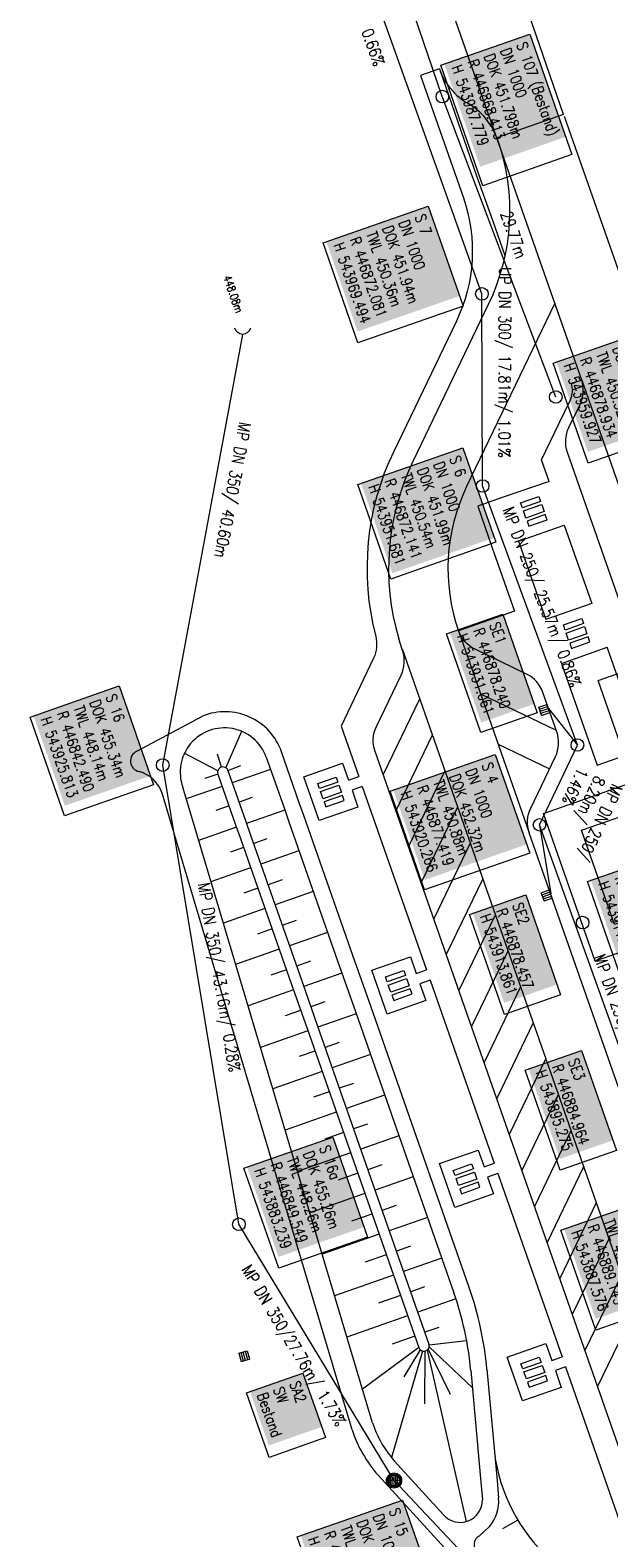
# Model space of a CAD drawing. Header units: inches. Extents: x 446825 to 447109, y 443658 to 444215.
# Tile 8 of 19: x 446830 to 446884, y 443854 to 443994. Entities that reach past the tile are written whole.
import ezdxf

# ---------------------------------------------------------------- set-up
doc = ezdxf.new("R2010")
doc.units = ezdxf.units.IN
doc.header["$MEASUREMENT"] = 0
for name, color, linetype in [('Beschriftung', 7, 'Continuous'), ('GLOBAL', 7, 'Continuous'), ('Hintergrund', 7, 'Continuous'), ('Hintergrundplan', 7, 'Continuous'), ('Kanal', 7, 'Continuous')]:
    doc.layers.add(name, color=color, linetype=linetype)
doc.styles.add('14059', font='txt_____.ttf', dxfattribs={"width": 0.8, "height": 1})
doc.styles.add('900', font='txt_____.ttf', dxfattribs={"width": 0.8, "height": 1})
doc.styles.add('905', font='txt_____.ttf', dxfattribs={"width": 0.8, "height": 1})

# ---------------------------------------------------------------- blocks, each defined once
blk = doc.blocks.new('Schacht')
at = {"color": 18, "lineweight": 5, "true_color": 0x000000}
blk.add_circle((0, 0), 0.779, dxfattribs=at)
blk = doc.blocks.new('SK-quadrat Rand')
at = {"color": 18, "lineweight": 5, "true_color": 0x000000}
for p, q in [((-0.4, 0.8), (-0.4, 0)), ((-0.4, 0.8), (0.4, 0.8)), ((-0.4, 0), (0.4, 0)), ((-0.2, 0.8), (-0.2, 0)), ((0, 0.8), (0, 0)), ((0.2, 0.8), (0.2, 0)), ((0.4, 0.8), (0.4, 0))]:
    blk.add_line(p, q, dxfattribs=at)
blk = doc.blocks.new('Muldenschacht')
at = {"color": 18, "lineweight": 5, "true_color": 0x000000}
for p, q in [((-0.599087, 0.002979), (-0.699187, 0.002979)), ((-0.569691, 0.188574), (-0.664892, 0.219507)), ((-0.492399, 0.083917), (-0.591181, 0.100105)), ((-0.484382, 0.356002), (-0.565365, 0.41484)), ((-0.444073, 0.230912), (-0.53319, 0.276499)), ((0.502013, 0.002979), (-0.498987, 0.002979)), ((0.474843, 0.165641), (-0.471817, 0.165641)), ((-0.350626, 0.358645), (-0.421053, 0.429778)), ((-0.351511, 0.488874), (-0.410348, 0.569857)), ((0.38186, 0.328304), (-0.378834, 0.328304)), ((-0.228204, 0.447647), (-0.274147, 0.536581)), ((-0.215015, 0.669384), (-0.184082, 0.574183)), ((-0.096655, 0.595502), (-0.080293, 0.496748)), ((0.001562, 0.503479), (0.001464, -0.497521)), ((0.001513, 0.703679), (0.001513, 0.603579)), ((0.093794, 0.596447), (0.078414, 0.497536)), ((0.218041, 0.669384), (0.187109, 0.574183)), ((0.271415, 0.539517), (0.226431, 0.450094)), ((0.413374, 0.569857), (0.354537, 0.488874)), ((0.425748, 0.42812), (0.355042, 0.357263)), ((0.447803, 0.22953), (0.537061, 0.27484)), ((0.568391, 0.41484), (0.487409, 0.356002)), ((0.4959, 0.080963), (0.594778, 0.096559)), ((0.572718, 0.188574), (0.667918, 0.219507)), ((0.602083, 0.008988), (0.702178, 0.00999)), ((-0.569691, -0.182617), (-0.664892, -0.21355)), ((-0.493148, -0.073251), (-0.59208, -0.088497)), ((-0.484382, -0.350045), (-0.565365, -0.408882)), ((-0.445326, -0.222488), (-0.534694, -0.267581)), ((0.474843, -0.159684), (-0.471817, -0.159684)), ((-0.352742, -0.35058), (-0.423593, -0.421292)), ((-0.351511, -0.482917), (-0.410348, -0.5639)), ((0.38186, -0.322346), (-0.378834, -0.322346)), ((-0.228006, -0.441793), (-0.273909, -0.530747)), ((-0.184082, -0.568226), (-0.215015, -0.663427)), ((-0.079489, -0.490923), (-0.095689, -0.589704)), ((0.001513, -0.597621), (0.001513, -0.697721)), ((0.079714, -0.491374), (0.095355, -0.590245)), ((0.187109, -0.568226), (0.218041, -0.663427)), ((0.271696, -0.533418), (0.226665, -0.444019)), ((0.354537, -0.482917), (0.413374, -0.5639)), ((0.426841, -0.421069), (0.355953, -0.350395)), ((0.446654, -0.225822), (0.535682, -0.271583)), ((0.487409, -0.350045), (0.568391, -0.408882)), ((0.496174, -0.073247), (0.595107, -0.088493)), ((0.572718, -0.182617), (0.667918, -0.21355))]:
    blk.add_line(p, q, dxfattribs=at)
for radius in [0.7007, 0.6006, 0.5005]:
    blk.add_circle((0.001513, 0.002979), radius, dxfattribs=at)
blk = doc.blocks.new('Ein-_Auslauf')
at = {"color": 18, "lineweight": 5, "true_color": 0x000000}
blk.add_lwpolyline([(-0.700676, -0.583948, -0.8168744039), (0.724419, -0.589597)], format="xyb", dxfattribs=at)

msp = doc.modelspace()

# ---------------------------------------------------------------- linework, layer by layer
at = {"layer": 'Beschriftung', "color": 18, "lineweight": 5, "true_color": 0x000000}
for points in [[(446876.53, 443993.56), (446880.43, 443982.4), (446872.18, 443979.52), (446868.28, 443990.68)], [(446867.11, 443977.61), (446870.33, 443968.35), (446860.57, 443964.95), (446857.35, 443974.22)], [(446888.44, 443966.47), (446891.68, 443957.2), (446881.92, 443953.79), (446878.68, 443963.06)], [(446870.32, 443955.21), (446873.38, 443946.46), (446863.63, 443943.05), (446860.57, 443951.81)], [(446874.02, 443939.8), (446877.21, 443930.65), (446871.99, 443928.83), (446868.8, 443937.97)], [(446892.62, 443937.07), (446895.81, 443927.92), (446886.05, 443924.52), (446882.86, 443933.66)], [(446838.44, 443933.14), (446841.64, 443923.99), (446833.39, 443921.11), (446830.2, 443930.26)], [(446873.32, 443926.79), (446876.52, 443917.65), (446866.76, 443914.24), (446863.57, 443923.38)], [(446888.62, 443917.36), (446891.68, 443908.61), (446884.94, 443906.25), (446881.88, 443915.01)], [(446876.14, 443913.79), (446879.38, 443904.52), (446874.16, 443902.7), (446870.92, 443911.97)], [(446881.32, 443899.35), (446884.55, 443890.08), (446879.33, 443888.26), (446876.09, 443897.53)], [(446889.15, 443886.09), (446892.38, 443876.82), (446882.63, 443873.41), (446879.39, 443882.68)], [(446864.72, 443857.67), (446867.95, 443848.4), (446858.2, 443844.99), (446854.96, 443854.26)]]:
    msp.add_lwpolyline(points, close=True, dxfattribs=at)
at = {"layer": 'GLOBAL', "color": 92, "lineweight": 5, "true_color": 0x00b400}
for p, q in [((446849.55, 443883.24, 455.26), (446842.49, 443925.81, 455.34)), ((446863.93, 443859.49, 449.83), (446849.55, 443883.24, 455.26))]:
    msp.add_line(p, q, dxfattribs=at)
at = {"layer": 'GLOBAL', "color": 18, "lineweight": 5, "true_color": 0x000000}
for points in [[(446858.25, 443891.31), (446861.48, 443882.04), (446853.24, 443879.16), (446850, 443888.43)], [(446855.49, 443869.45), (446857.58, 443863.46), (446852.36, 443861.63), (446850.27, 443867.62)]]:
    msp.add_lwpolyline(points, close=True, dxfattribs=at)
at = {"layer": 'Hintergrund', "color": 254, "lineweight": 15, "true_color": 0xcccccc}
for p, q in [((446868.14, 443990.35), (446866.38, 443989.73)), ((446868.14, 443990.35), (446871.56, 443980.53)), ((446879.71, 443985.95), (446931.63, 443837.87)), ((446871.56, 443980.53), (446873.07, 443976.31)), ((446873.07, 443976.31), (446874.21, 443973.05)), ((446881.33, 443961.48), (446926.61, 443832.24)), ((446874.06, 443950.63), (446871.7, 443949.8)), ((446871.7, 443949.8), (446873.01, 443946.05)), ((446879.72, 443948.06), (446882.27, 443940.79)), ((446873.01, 443946.05), (446875.1, 443940.08)), ((446875.48, 443946.57), (446878.02, 443939.3)), ((446875.1, 443940.08), (446869.91, 443938.26)), ((446864.72, 443936.44), (446864.37, 443937.52)), ((446869.91, 443938.26), (446876.47, 443919.54)), ((446864.68, 443936.57), (446897.41, 443843.13)), ((446879.45, 443935.24), (446883.69, 443936.73)), ((446887, 443927.29), (446883.69, 443936.73)), ((446879.45, 443935.24), (446882.75, 443925.81)), ((446866.3, 443931.93), (446862.93, 443924.92)), ((446871.96, 443932.42), (446878.97, 443929.04)), ((446840.1, 443927.1), (446846.17, 443930.35)), ((446848.34, 443925.56), (446849.81, 443928.94)), ((446859.02, 443929.43), (446860.66, 443924.75)), ((446867.47, 443928.59), (446864.1, 443921.58)), ((446873.6, 443927.75), (446878.34, 443925.46)), ((446847.59, 443925.27), (446844.49, 443926.9)), ((446847.93, 443925.62), (446847.57, 443926.83)), ((446882.75, 443925.81), (446887, 443927.29)), ((446847.6, 443924.97), (446846.38, 443924.55)), ((446848.54, 443925.3), (446849.72, 443925.77)), ((446852.48, 443925.4), (446848.94, 443924.16)), ((446868.64, 443925.26), (446865.27, 443918.25)), ((446860.04, 443864.19), (446842.43, 443923.19)), ((446861.94, 443864.82), (446844.35, 443923.76)), ((446848, 443923.83), (446844.67, 443922.67)), ((446860.99, 443923.81), (446866.94, 443906.82)), ((446848.64, 443922.02), (446847.41, 443921.59)), ((446850.79, 443922.8), (446849.57, 443922.37)), ((446869.81, 443921.92), (446866.44, 443914.91)), ((446853.8, 443921.63), (446850.27, 443920.39)), ((446849.32, 443920.06), (446845.82, 443918.83)), ((446849.98, 443918.17), (446848.76, 443917.74)), ((446852.14, 443918.96), (446850.92, 443918.53)), ((446855.12, 443917.85), (446851.59, 443916.61)), ((446870.98, 443918.58), (446867.61, 443911.57)), ((446850.64, 443916.28), (446846.96, 443914.99)), ((446853.55, 443915.18), (446852.25, 443914.72)), ((446872.15, 443915.25), (446868.77, 443908.24)), ((446851.31, 443914.39), (446850.01, 443913.94)), ((446856.45, 443914.08), (446852.91, 443912.84)), ((446851.97, 443912.51), (446848.11, 443911.15)), ((446852.63, 443910.62), (446851.26, 443910.14)), ((446854.87, 443911.4), (446853.57, 443910.95)), ((446873.32, 443911.91), (446869.94, 443904.9)), ((446857.77, 443910.3), (446854.23, 443909.06)), ((446853.29, 443908.73), (446849.25, 443907.32)), ((446874.48, 443908.57), (446871.11, 443901.56)), ((446853.95, 443906.84), (446852.51, 443906.34)), ((446856.19, 443907.63), (446854.9, 443907.17)), ((446859.09, 443906.53), (446855.56, 443905.29)), ((446867.27, 443905.87), (446873.22, 443888.89)), ((446875.65, 443905.24), (446872.28, 443898.23)), ((446854.61, 443904.96), (446850.4, 443903.48)), ((446857.51, 443903.85), (446856.22, 443903.4)), ((446855.27, 443903.07), (446853.83, 443902.56)), ((446860.41, 443902.75), (446856.88, 443901.51)), ((446855.94, 443901.18), (446851.54, 443899.64)), ((446876.82, 443901.9), (446873.45, 443894.89)), ((446858.84, 443900.08), (446857.54, 443899.63)), ((446856.6, 443899.29), (446855.15, 443898.79)), ((446861.74, 443898.98), (446858.2, 443897.74)), ((446877.99, 443898.56), (446874.62, 443891.55)), ((446857.26, 443897.41), (446852.69, 443895.81)), ((446857.92, 443895.52), (446856.48, 443895.01)), ((446860.16, 443896.3), (446858.86, 443895.85)), ((446863.06, 443895.2), (446859.53, 443893.96)), ((446879.16, 443895.23), (446875.79, 443888.22)), ((446858.58, 443893.63), (446853.84, 443891.97)), ((446861.48, 443892.53), (446860.19, 443892.08)), ((446859.24, 443891.74), (446857.51, 443891.14)), ((446864.38, 443891.43), (446860.85, 443890.19)), ((446880.33, 443891.89), (446876.96, 443884.88)), ((446859.9, 443889.86), (446854.98, 443888.13)), ((446862.8, 443888.75), (446861.51, 443888.3)), ((446881.5, 443888.55), (446878.13, 443881.54)), ((446860.57, 443887.97), (446858.75, 443887.33)), ((446865.7, 443887.65), (446862.17, 443886.41)), ((446873.55, 443887.94), (446879.51, 443870.96)), ((446861.23, 443886.08), (446856.13, 443884.3)), ((446861.89, 443884.19), (446860, 443883.53)), ((446864.13, 443884.98), (446862.83, 443884.53)), ((446882.67, 443885.22), (446879.3, 443878.21)), ((446867.03, 443883.88), (446863.49, 443882.64)), ((446862.55, 443882.31), (446857.27, 443880.46)), ((446883.84, 443881.88), (446880.46, 443874.87)), ((446863.21, 443880.42), (446861.25, 443879.73)), ((446865.45, 443881.2), (446864.15, 443880.75)), ((446868.35, 443880.1), (446864.82, 443878.86)), ((446863.87, 443878.53), (446858.42, 443876.62)), ((446885.01, 443878.54), (446881.63, 443871.53)), ((446866.77, 443877.43), (446865.48, 443876.98)), ((446864.53, 443876.64), (446862.5, 443875.93)), ((446869.67, 443876.33), (446866.14, 443875.09)), ((446865.19, 443874.76), (446859.56, 443872.78)), ((446886.18, 443875.21), (446882.8, 443868.2)), ((446865.86, 443872.87), (446863.75, 443872.13)), ((446868.09, 443873.68), (446866.79, 443873.23)), ((446866.23, 443871.81), (446861, 443867.96)), ((446866.58, 443871.48), (446863.7, 443861.61)), ((446866.37, 443871.59), (446864.85, 443869.1)), ((446866.79, 443871.48), (446866.77, 443866.6)), ((446866.99, 443871.56), (446870.63, 443855.68)), ((446869.16, 443867.47), (446867.11, 443871.68)), ((446871.19, 443868.1), (446867.19, 443871.87)), ((446870.66, 443872.45), (446867.2, 443872.04)), ((446863.96, 443861.31), (446868.51, 443856.32)), ((446872.78, 443855.23), (446871.81, 443854.34)), ((446875.42, 443855.81), (446873.99, 443855.01))]:
    msp.add_line(p, q, dxfattribs=at)
for points in [[(446868.14, 443990.35, 0.179729), (446870.81, 443987.13)], [(446866.38, 443989.73), (446870.36, 443978.38, -0.198089), (446869.71, 443966.96), (446863.9, 443954.89, 0.177553), (446862.23, 443937.75, -0.170894), (446862.04, 443935.71), (446859.02, 443929.43)], [(446873.46, 443983.95, 0.178148), (446870.81, 443987.13)], [(446873.52, 443983.78, -0.19887), (446872.67, 443968.5), (446865.7, 443954.02, 0.186096), (446864.37, 443937.52)], [(446881.33, 443961.48), (446878.83, 443968.62), (446870.66, 443951.63, 0.199018), (446869.91, 443938.26)], [(446878.3, 443952.11), (446877.6, 443954.12), (446879.24, 443957.52), (446880.28, 443959.68, 0.198719), (446880.36, 443961.21), (446881.34, 443961.48)], [(446925.06, 443836.67, 0.198918), (446923.53, 443838.38), (446921.37, 443839.42, -0.198913), (446919.84, 443841.13), (446880.01, 443954.8, -0.19891), (446880.14, 443957.09), (446881.18, 443959.25, 0.198722), (446881.31, 443961.54)], [(446915.85, 443831.23, -0.292532), (446907.41, 443845.01, 0.089418), (446906.57, 443850.27), (446895.29, 443882.47, 0.198904), (446893.76, 443884.18), (446888.99, 443886.47, -0.198904), (446887.46, 443888.18), (446876.47, 443919.53, -0.198904), (446876.6, 443921.82), (446878.9, 443926.59, 0.198904), (446879.02, 443928.88), (446877.74, 443932.54, 0.198904), (446876.21, 443934.25), (446871.44, 443936.55, -0.200245), (446869.91, 443938.26)], [(446897.24, 443843.63, 0.198855), (446895.71, 443845.35), (446890.94, 443847.64, -0.199131), (446889.41, 443849.35), (446862.17, 443927.08, -0.198904), (446862.3, 443929.38), (446864.59, 443934.15, 0.199247), (446864.72, 443936.44)], [(446853.5, 443927.04, 0.427073), (446846.17, 443930.35)], [(446852.08, 443926.54, 1), (446844.35, 443923.76)], [(446840.1, 443927.1, 0.733089), (446840.3, 443925.21)], [(446842.44, 443923.16, 0.256384), (446840.3, 443925.21)], [(446848.54, 443925.3, 1.00062), (446847.6, 443924.97)], [(446872.54, 443869.81, 0.061776), (446870.9, 443877.38)], [(446871.05, 443869.67, 0.061745), (446869.48, 443876.89)], [(446866.23, 443871.81, 1.000482), (446867.17, 443872.14)], [(446879.84, 443870.01), (446887.66, 443847.69), (446895.45, 443843.94, -0.199814), (446896.47, 443842.8), (446897.41, 443843.13)], [(446861.94, 443864.82, 0.102187), (446863.96, 443861.31)], [(446860.04, 443864.19, 0.102187), (446862.46, 443859.98)], [(446873.24, 443862.05, 0.176511), (446878.3, 443852.27)], [(446862.46, 443859.98), (446880.28, 443840.46, 0.009277), (446881.99, 443838.59)], [(446868.51, 443856.32, 0.703515), (446872.13, 443857.7)], [(446872.78, 443855.23, 0.204075), (446873.62, 443857.84)], [(446871.81, 443854.34, 0.514493), (446871.67, 443852.85)]]:
    msp.add_lwpolyline(points, format="xyb", dxfattribs=at)
for points in [[(446852.08, 443926.54), (446853.74, 443921.83), (446854.18, 443920.56), (446858.7, 443907.67), (446860.35, 443902.95), (446869.48, 443876.89)], [(446870.9, 443877.38), (446861.77, 443903.45), (446860.11, 443908.17), (446855.57, 443921.13), (446855.15, 443922.32), (446853.5, 443927.04)], [(446847.6, 443924.97), (446849.25, 443920.26), (446849.69, 443918.99), (446854.21, 443906.1), (446855.87, 443901.38), (446866.23, 443871.81)], [(446848.54, 443925.3), (446850.2, 443920.59), (446850.64, 443919.32), (446855.16, 443906.43), (446856.81, 443901.71), (446867.17, 443872.14)], [(446871.05, 443869.67), (446871.98, 443859.34), (446872.13, 443857.7)], [(446872.54, 443869.81), (446873.48, 443859.48), (446873.62, 443857.84)]]:
    msp.add_lwpolyline(points, dxfattribs=at)
for points in [[(446877.79, 443921.32), (446888.51, 443925.08), (446893.31, 443911.37), (446882.59, 443907.62), (446877.79, 443921.32)], [(446881.3, 443919.76), (446886.74, 443921.66), (446889.8, 443912.94), (446884.36, 443911.04), (446881.3, 443919.76)]]:
    msp.add_lwpolyline(points, close=True, dxfattribs=at)
at = {"layer": 'Hintergrundplan', "color": 254, "lineweight": 15, "true_color": 0xcccccc}
for p, q in [((446879.65, 443986.12), (446863.68, 444032.25)), ((446881.33, 443961.48), (446857.32, 444030.03)), ((446868.14, 443990.35), (446866.38, 443989.73)), ((446868.14, 443990.35), (446871.56, 443980.53)), ((446879.65, 443986.12), (446873.46, 443983.95)), ((446879.71, 443985.95), (446931.63, 443837.87)), ((446871.56, 443980.53), (446873.07, 443976.31)), ((446873.07, 443976.31), (446874.21, 443973.05)), ((446881.33, 443961.48), (446926.61, 443832.24)), ((446878.3, 443952.11), (446874.06, 443950.63)), ((446874.06, 443950.63), (446871.7, 443949.8)), ((446871.7, 443949.8), (446873.01, 443946.05)), ((446875.48, 443946.57), (446879.72, 443948.06)), ((446879.72, 443948.06), (446882.27, 443940.79)), ((446873.01, 443946.05), (446875.1, 443940.08)), ((446875.48, 443946.57), (446878.02, 443939.3)), ((446875.1, 443940.08), (446869.91, 443938.26)), ((446882.27, 443940.79), (446878.02, 443939.3)), ((446864.72, 443936.44), (446864.37, 443937.52)), ((446869.91, 443938.26), (446876.47, 443919.54)), ((446864.68, 443936.57), (446897.41, 443843.13)), ((446879.45, 443935.24), (446883.69, 443936.73)), ((446879.45, 443935.24), (446883.69, 443936.73)), ((446887, 443927.29), (446883.69, 443936.73)), ((446879.45, 443935.24), (446882.75, 443925.81)), ((446866.3, 443931.93), (446862.93, 443924.92)), ((446871.96, 443932.42), (446878.97, 443929.04)), ((446840.1, 443927.1), (446846.17, 443930.35)), ((446848.34, 443925.56), (446849.81, 443928.94)), ((446859.02, 443929.43), (446860.66, 443924.75)), ((446867.47, 443928.59), (446864.1, 443921.58)), ((446873.6, 443927.75), (446878.34, 443925.46)), ((446847.59, 443925.27), (446844.49, 443926.9)), ((446847.93, 443925.62), (446847.57, 443926.83)), ((446882.75, 443925.81), (446887, 443927.29)), ((446847.6, 443924.97), (446846.38, 443924.55)), ((446848.54, 443925.3), (446849.72, 443925.77)), ((446852.48, 443925.4), (446848.94, 443924.16)), ((446868.64, 443925.26), (446865.27, 443918.25)), ((446860.04, 443864.19), (446842.43, 443923.19)), ((446861.94, 443864.82), (446844.35, 443923.76)), ((446848, 443923.83), (446844.67, 443922.67)), ((446860.99, 443923.81), (446866.94, 443906.82)), ((446848.64, 443922.02), (446847.41, 443921.59)), ((446850.79, 443922.8), (446849.57, 443922.37)), ((446869.81, 443921.92), (446866.44, 443914.91)), ((446853.8, 443921.63), (446850.27, 443920.39)), ((446849.32, 443920.06), (446845.82, 443918.83)), ((446849.98, 443918.17), (446848.76, 443917.74)), ((446852.14, 443918.96), (446850.92, 443918.53)), ((446855.12, 443917.85), (446851.59, 443916.61)), ((446870.98, 443918.58), (446867.61, 443911.57)), ((446850.64, 443916.28), (446846.96, 443914.99)), ((446853.55, 443915.18), (446852.25, 443914.72)), ((446872.15, 443915.25), (446868.77, 443908.24)), ((446851.31, 443914.39), (446850.01, 443913.94)), ((446856.45, 443914.08), (446852.91, 443912.84)), ((446851.97, 443912.51), (446848.11, 443911.15)), ((446852.63, 443910.62), (446851.26, 443910.14)), ((446854.87, 443911.4), (446853.57, 443910.95)), ((446873.32, 443911.91), (446869.94, 443904.9)), ((446857.77, 443910.3), (446854.23, 443909.06)), ((446853.29, 443908.73), (446849.25, 443907.32)), ((446874.48, 443908.57), (446871.11, 443901.56)), ((446853.95, 443906.84), (446852.51, 443906.34)), ((446856.19, 443907.63), (446854.9, 443907.17)), ((446859.09, 443906.53), (446855.56, 443905.29)), ((446867.27, 443905.87), (446873.22, 443888.89)), ((446875.65, 443905.24), (446872.28, 443898.23)), ((446854.61, 443904.96), (446850.4, 443903.48)), ((446857.51, 443903.85), (446856.22, 443903.4)), ((446855.27, 443903.07), (446853.83, 443902.56)), ((446860.41, 443902.75), (446856.88, 443901.51)), ((446855.94, 443901.18), (446851.54, 443899.64)), ((446876.82, 443901.9), (446873.45, 443894.89)), ((446858.84, 443900.08), (446857.54, 443899.63)), ((446856.6, 443899.29), (446855.15, 443898.79)), ((446861.74, 443898.98), (446858.2, 443897.74)), ((446877.99, 443898.56), (446874.62, 443891.55)), ((446857.26, 443897.41), (446852.69, 443895.81)), ((446857.92, 443895.52), (446856.48, 443895.01)), ((446860.16, 443896.3), (446858.86, 443895.85)), ((446863.06, 443895.2), (446859.53, 443893.96)), ((446879.16, 443895.23), (446875.79, 443888.22)), ((446858.58, 443893.63), (446853.84, 443891.97)), ((446861.48, 443892.53), (446860.19, 443892.08)), ((446859.24, 443891.74), (446857.51, 443891.14)), ((446864.38, 443891.43), (446860.85, 443890.19)), ((446880.33, 443891.89), (446876.96, 443884.88)), ((446859.9, 443889.86), (446854.98, 443888.13)), ((446862.8, 443888.75), (446861.51, 443888.3)), ((446881.5, 443888.55), (446878.13, 443881.54)), ((446860.57, 443887.97), (446858.75, 443887.33)), ((446865.7, 443887.65), (446862.17, 443886.41)), ((446873.55, 443887.94), (446879.51, 443870.96)), ((446861.23, 443886.08), (446856.13, 443884.3)), ((446861.89, 443884.19), (446860, 443883.53)), ((446864.13, 443884.98), (446862.83, 443884.53)), ((446882.67, 443885.22), (446879.3, 443878.21)), ((446867.03, 443883.88), (446863.49, 443882.64)), ((446862.55, 443882.31), (446857.27, 443880.46)), ((446883.84, 443881.88), (446880.46, 443874.87)), ((446863.21, 443880.42), (446861.25, 443879.73)), ((446865.45, 443881.2), (446864.15, 443880.75)), ((446868.35, 443880.1), (446864.82, 443878.86)), ((446863.87, 443878.53), (446858.42, 443876.62)), ((446885.01, 443878.54), (446881.63, 443871.53)), ((446866.77, 443877.43), (446865.48, 443876.98)), ((446864.53, 443876.64), (446862.5, 443875.93)), ((446869.67, 443876.33), (446866.14, 443875.09)), ((446865.19, 443874.76), (446859.56, 443872.78)), ((446886.18, 443875.21), (446882.8, 443868.2)), ((446865.86, 443872.87), (446863.75, 443872.13)), ((446868.09, 443873.68), (446866.79, 443873.23)), ((446866.23, 443871.81), (446861, 443867.96)), ((446866.58, 443871.48), (446863.7, 443861.61)), ((446866.37, 443871.59), (446864.85, 443869.1)), ((446866.79, 443871.48), (446866.77, 443866.6)), ((446866.99, 443871.56), (446870.63, 443855.68)), ((446869.16, 443867.47), (446867.11, 443871.68)), ((446871.19, 443868.1), (446867.19, 443871.87)), ((446870.66, 443872.45), (446867.2, 443872.04)), ((446863.96, 443861.31), (446868.51, 443856.32)), ((446872.78, 443855.23), (446871.81, 443854.34)), ((446875.42, 443855.81), (446873.99, 443855.01))]:
    msp.add_line(p, q, dxfattribs=at)
for points in [[(446868.14, 443990.35, 0.179729), (446870.81, 443987.13)], [(446866.38, 443989.73), (446870.36, 443978.38, -0.198089), (446869.71, 443966.96), (446863.9, 443954.89, 0.177553), (446862.23, 443937.75, -0.170894), (446862.04, 443935.71), (446859.02, 443929.43)], [(446873.46, 443983.95, 0.178148), (446870.81, 443987.13)], [(446873.52, 443983.78, -0.19887), (446872.67, 443968.5), (446865.7, 443954.02, 0.186096), (446864.37, 443937.52)], [(446878.83, 443968.62), (446870.66, 443951.63, 0.199018), (446869.91, 443938.26)], [(446878.3, 443952.11), (446877.6, 443954.12), (446879.24, 443957.52), (446880.28, 443959.68, 0.198719), (446880.36, 443961.21), (446881.34, 443961.48)], [(446925.06, 443836.67, 0.198918), (446923.53, 443838.38), (446921.37, 443839.42, -0.198913), (446919.84, 443841.13), (446880.01, 443954.8, -0.19891), (446880.14, 443957.09), (446881.18, 443959.25, 0.198722), (446881.31, 443961.54)], [(446915.85, 443831.23, -0.292532), (446907.41, 443845.01, 0.089418), (446906.57, 443850.27), (446895.29, 443882.47, 0.198904), (446893.76, 443884.18), (446888.99, 443886.47, -0.198904), (446887.46, 443888.18), (446876.47, 443919.53, -0.198904), (446876.6, 443921.82), (446878.9, 443926.59, 0.198904), (446879.02, 443928.88), (446877.74, 443932.54, 0.198904), (446876.21, 443934.25), (446871.44, 443936.55, -0.200245), (446869.91, 443938.26)], [(446897.24, 443843.63, 0.198855), (446895.71, 443845.35), (446890.94, 443847.64, -0.199131), (446889.41, 443849.35), (446862.17, 443927.08, -0.198904), (446862.3, 443929.38), (446864.59, 443934.15, 0.199247), (446864.72, 443936.44)], [(446853.5, 443927.04, 0.427073), (446846.17, 443930.35)], [(446852.08, 443926.54, 1), (446844.35, 443923.76)], [(446840.1, 443927.1, 0.733089), (446840.3, 443925.21)], [(446842.44, 443923.16, 0.256384), (446840.3, 443925.21)], [(446848.54, 443925.3, 1.00062), (446847.6, 443924.97)], [(446872.54, 443869.81, 0.061776), (446870.9, 443877.38)], [(446871.05, 443869.67, 0.061745), (446869.48, 443876.89)], [(446866.23, 443871.81, 1.000482), (446867.17, 443872.14)], [(446879.84, 443870.01), (446887.66, 443847.69), (446895.45, 443843.94, -0.199814), (446896.47, 443842.8), (446897.41, 443843.13)], [(446861.94, 443864.82, 0.102187), (446863.96, 443861.31)], [(446860.04, 443864.19, 0.102187), (446862.46, 443859.98)], [(446873.24, 443862.05, 0.176511), (446878.3, 443852.27)], [(446862.46, 443859.98), (446880.28, 443840.46, 0.009277), (446881.99, 443838.59)], [(446868.51, 443856.32, 0.703515), (446872.13, 443857.7)], [(446872.78, 443855.23, 0.204075), (446873.62, 443857.84)], [(446871.81, 443854.34, 0.514493), (446871.67, 443852.85)]]:
    msp.add_lwpolyline(points, format="xyb", dxfattribs=at)
for points in [[(446875.83, 443949.66), (446875.66, 443950.13), (446877.36, 443950.72), (446877.52, 443950.25), (446875.83, 443949.66)], [(446877.85, 443949.31), (446876.16, 443948.71), (446875.92, 443949.37), (446877.62, 443949.97), (446877.85, 443949.31)], [(446876.26, 443948.43), (446876.42, 443947.96), (446878.12, 443948.55), (446877.95, 443949.03), (446876.26, 443948.43)], [(446879.79, 443938.33), (446879.63, 443938.8), (446881.33, 443939.4), (446881.49, 443938.93), (446879.79, 443938.33)], [(446881.82, 443937.98), (446880.12, 443937.39), (446879.89, 443938.05), (446881.59, 443938.64), (446881.82, 443937.98)], [(446880.22, 443937.11), (446880.39, 443936.63), (446882.09, 443937.23), (446881.92, 443937.7), (446880.22, 443937.11)], [(446857.02, 443923.63), (446856.86, 443924.11), (446858.56, 443924.7), (446858.72, 443924.23), (446857.02, 443923.63)], [(446857.02, 443923.63), (446856.86, 443924.11), (446858.56, 443924.7), (446858.72, 443924.23), (446857.02, 443923.63)], [(446877.79, 443921.32), (446888.51, 443925.08), (446893.31, 443911.37), (446882.59, 443907.62), (446877.79, 443921.32)], [(446859.05, 443923.29), (446857.35, 443922.69), (446857.12, 443923.35), (446858.82, 443923.95), (446859.05, 443923.29)], [(446859.05, 443923.29), (446857.35, 443922.69), (446857.12, 443923.35), (446858.82, 443923.95), (446859.05, 443923.29)], [(446857.45, 443922.41), (446857.62, 443921.94), (446859.32, 443922.53), (446859.15, 443923), (446857.45, 443922.41)], [(446857.45, 443922.41), (446857.62, 443921.94), (446859.32, 443922.53), (446859.15, 443923), (446857.45, 443922.41)], [(446881.3, 443919.76), (446886.74, 443921.66), (446889.8, 443912.94), (446884.36, 443911.04), (446881.3, 443919.76)], [(446863.31, 443905.7), (446863.14, 443906.17), (446864.84, 443906.77), (446865, 443906.3), (446863.31, 443905.7)], [(446863.31, 443905.7), (446863.14, 443906.17), (446864.84, 443906.77), (446865, 443906.3), (446863.31, 443905.7)], [(446865.33, 443905.35), (446863.64, 443904.76), (446863.4, 443905.42), (446865.1, 443906.01), (446865.33, 443905.35)], [(446865.33, 443905.35), (446863.64, 443904.76), (446863.4, 443905.42), (446865.1, 443906.01), (446865.33, 443905.35)], [(446863.74, 443904.48), (446863.9, 443904), (446865.6, 443904.6), (446865.43, 443905.07), (446863.74, 443904.48)], [(446863.74, 443904.48), (446863.9, 443904), (446865.6, 443904.6), (446865.43, 443905.07), (446863.74, 443904.48)], [(446869.59, 443887.77), (446869.42, 443888.24), (446871.12, 443888.84), (446871.29, 443888.37), (446869.59, 443887.77)], [(446869.59, 443887.77), (446869.42, 443888.24), (446871.12, 443888.84), (446871.29, 443888.37), (446869.59, 443887.77)], [(446871.62, 443887.42), (446869.92, 443886.83), (446869.69, 443887.49), (446871.39, 443888.08), (446871.62, 443887.42)], [(446871.62, 443887.42), (446869.92, 443886.83), (446869.69, 443887.49), (446871.39, 443888.08), (446871.62, 443887.42)], [(446870.02, 443886.54), (446870.18, 443886.07), (446871.88, 443886.67), (446871.72, 443887.14), (446870.02, 443886.54)], [(446870.02, 443886.54), (446870.18, 443886.07), (446871.88, 443886.67), (446871.72, 443887.14), (446870.02, 443886.54)], [(446875.87, 443869.84), (446875.7, 443870.31), (446877.4, 443870.91), (446877.57, 443870.44), (446875.87, 443869.84)], [(446875.87, 443869.84), (446875.7, 443870.31), (446877.4, 443870.91), (446877.57, 443870.44), (446875.87, 443869.84)], [(446877.9, 443869.49), (446876.2, 443868.9), (446875.97, 443869.56), (446877.67, 443870.15), (446877.9, 443869.49)], [(446877.9, 443869.49), (446876.2, 443868.9), (446875.97, 443869.56), (446877.67, 443870.15), (446877.9, 443869.49)], [(446876.3, 443868.61), (446876.47, 443868.14), (446878.16, 443868.74), (446878, 443869.21), (446876.3, 443868.61)], [(446876.3, 443868.61), (446876.47, 443868.14), (446878.16, 443868.74), (446878, 443869.21), (446876.3, 443868.61)]]:
    msp.add_lwpolyline(points, close=True, dxfattribs=at)
for points in [[(446852.08, 443926.54), (446853.74, 443921.83), (446854.18, 443920.56), (446858.7, 443907.67), (446860.35, 443902.95), (446869.48, 443876.89)], [(446870.9, 443877.38), (446861.77, 443903.45), (446860.11, 443908.17), (446855.57, 443921.13), (446855.15, 443922.32), (446853.5, 443927.04)], [(446860.99, 443923.81), (446860.05, 443923.47), (446860.59, 443921.92), (446857, 443920.66), (446855.58, 443924.72), (446859.17, 443925.98), (446859.72, 443924.42), (446860.66, 443924.75)], [(446860.99, 443923.81), (446860.05, 443923.47), (446860.59, 443921.92), (446857, 443920.66), (446855.58, 443924.72), (446859.17, 443925.98), (446859.72, 443924.42), (446860.66, 443924.75)], [(446847.6, 443924.97), (446849.25, 443920.26), (446849.69, 443918.99), (446854.21, 443906.1), (446855.87, 443901.38), (446866.23, 443871.81)], [(446848.54, 443925.3), (446850.2, 443920.59), (446850.64, 443919.32), (446855.16, 443906.43), (446856.81, 443901.71), (446867.17, 443872.14)], [(446867.27, 443905.87), (446866.33, 443905.54), (446866.87, 443903.99), (446863.29, 443902.73), (446861.87, 443906.79), (446865.45, 443908.04), (446866, 443906.49), (446866.94, 443906.82)], [(446867.27, 443905.87), (446866.33, 443905.54), (446866.87, 443903.99), (446863.29, 443902.73), (446861.87, 443906.79), (446865.45, 443908.04), (446866, 443906.49), (446866.94, 443906.82)], [(446873.55, 443887.94), (446872.61, 443887.61), (446873.16, 443886.05), (446869.57, 443884.8), (446868.15, 443888.86), (446871.73, 443890.11), (446872.28, 443888.56), (446873.22, 443888.89)], [(446873.55, 443887.94), (446872.61, 443887.61), (446873.16, 443886.05), (446869.57, 443884.8), (446868.15, 443888.86), (446871.73, 443890.11), (446872.28, 443888.56), (446873.22, 443888.89)], [(446879.84, 443870.01), (446878.89, 443869.68), (446879.44, 443868.12), (446875.85, 443866.87), (446874.43, 443870.93), (446878.02, 443872.18), (446878.56, 443870.62), (446879.51, 443870.96)], [(446879.84, 443870.01), (446878.89, 443869.68), (446879.44, 443868.12), (446875.85, 443866.87), (446874.43, 443870.93), (446878.02, 443872.18), (446878.56, 443870.62), (446879.51, 443870.96)], [(446871.05, 443869.67), (446871.98, 443859.34), (446872.13, 443857.7)], [(446872.54, 443869.81), (446873.48, 443859.48), (446873.62, 443857.84)]]:
    msp.add_lwpolyline(points, dxfattribs=at)
at = {"layer": 'Kanal', "color": 92, "lineweight": 5, "true_color": 0x00b400}
for p, q in [((446872.08, 443969.49), (446854.24, 444019.41, 451.59)), ((446872.14, 443951.68), (446872.08, 443969.49)), ((446842.49, 443925.81, 455.34), (446849.91, 443965.73, 448.08)), ((446880.93, 443927.67), (446872.14, 443951.68)), ((446878.24, 443931.06, 451.95), (446880.93, 443927.67)), ((446877.42, 443920.27), (446880.93, 443927.67)), ((446877.42, 443920.27), (446878.46, 443913.86, 452.24)), ((446889.15, 443887.58), (446877.42, 443920.27)), ((446896.08, 443825.43, 449.67), (446863.93, 443859.49, 449.83))]:
    msp.add_line(p, q, dxfattribs=at)
msp.add_polyline3d([(446878.93, 443959.93, 0), (446868.41, 443987.78, 0), (446855.94, 444024.27, 451.48), (446850.02, 444047.33, 450.96)], dxfattribs=at)

# ---------------------------------------------------------------- block references
at = {"layer": 'GLOBAL', "xscale": 0.75, "yscale": 0.75, "zscale": 0.75}
msp.add_blockref('Schacht', (446849.55, 443883.24, 455.26), dxfattribs=at)
at = {"layer": 'Kanal', "xscale": 0.75, "yscale": 0.75, "zscale": 0.75}
for p in [(446868.41, 443987.78, 451.8), (446872.08, 443969.49, 451.94), (446878.93, 443959.93, 451.94), (446872.14, 443951.68, 451.99), (446880.93, 443927.67, 452.07), (446842.49, 443925.81, 455.34), (446877.42, 443920.27, 452.32), (446881.42, 443911.21)]:
    msp.add_blockref('Schacht', p, dxfattribs=at)
at = {"layer": 'Kanal'}
for name, p, rotation in [('Ein-_Auslauf', (446849.91, 443965.73, 448.08), 180), ('SK-quadrat Rand', (446878.24, 443931.06, 451.95), 109.3053680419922), ('SK-quadrat Rand', (446878.46, 443913.86, 452.24), 109.3053680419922), ('SK-quadrat Rand', (446850.14, 443870.64, 454.54), 15.4294189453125), ('Muldenschacht', (446863.93, 443859.49, 449.83), 270)]:
    msp.add_blockref(name, p, dxfattribs=dict(at, rotation=rotation))

# ---------------------------------------------------------------- texts
at = {"layer": 'Beschriftung', "color": 92, "true_color": 0x00b400, "char_height": 1.1, "attachment_point": 1, "line_spacing_factor": 0.959981, "style": '905'}
for s, insert, rotation in [('UP DN 300/ 53.01m/ 0.66%', (446857.18, 444007.49), 289.6664), ('UP DN 300/ 17.81m/ 1.01%', (446874.78, 443971.96), 269.7712), ('MP DN 350/ 40.60m', (446850.68, 443957.46), 259.4479), ('MP DN 250/ 25.57m/ 0.86%', (446874.98, 443949.87), 290.9508), ('MP DN 250/^J8.20m/^J1.46%', (446885.17, 443923.68), 244.6206), ('MP DN 250/ 34.73m/ 0.58%', (446883.46, 443908.39), 289.734)]:
    msp.add_mtext(s, dxfattribs=dict(at, insert=insert, rotation=rotation))
at = {"layer": 'Beschriftung', "color": 18, "true_color": 0x000000, "char_height": 1, "attachment_point": 1, "line_spacing_factor": 0.959981, "style": '14059', "bg_fill": 1, "box_fill_scale": 1.5, "bg_fill_color": 256, "bg_fill_true_color": 11599800, "bg_fill_transparency": 0}
for s, insert, rotation in [('S 107 (Bestand)^JDN 1000^JDOK 451.798m^JR 446868.413^JH 543987.779', (446876.22, 443992.93), 289.2551), ('S 7^JDN 1000^JDOK 451.94m^JTWL 450.36m^JR 446872.081^JH 543969.494', (446866.8, 443976.98), 289.1804), ('S 108^JDN 1000^JDOK 451.94m^JTWL 450.52m^JR 446878.934^JH 543959.927', (446888.13, 443965.83), 289.2551), ('S 6^JDN 1000^JDOK 451.99m^JTWL 450.54m^JR 446872.141^JH 543951.681', (446870.02, 443954.58), 289.2551), ('SE1^JR 446878.240^JH 543931.061', (446873.71, 443939.16), 289.2551), ('S 16^JDOK 455.34m^JTWL 448.14m^JR 446842.490^JH 543925.813', (446838.14, 443932.5), 289.2551), ('S 4^JDN 1000^JDOK 452.32m^JTWL 450.88m^JR 446877.419^JH 543920.266', (446873.01, 443926.15), 289.2551), ('SA1^JSW Bestand^JR 446881.421^JH 543911.206', (446888.31, 443916.73), 289.2551), ('SE2^JR 446878.457^JH 543913.861', (446875.84, 443913.16), 289.2551), ('SE3^JR 446884.964^JH 543895.275', (446881.01, 443898.71), 289.2551), ('S 3^JDN 1000^JDOK 452.59m^JTWL 451.08m^JR 446889.145^JH 543887.576', (446888.84, 443885.45), 289.2551), ('S 15^JDN 1000^JDOK 449.83m^JTWL 448.43m^JR 446863.933^JH 543859.495', (446864.41, 443857.03), 289.2551)]:
    msp.add_mtext(s, dxfattribs=dict(at, insert=insert, rotation=rotation))
at = {"layer": 'GLOBAL', "color": 92, "true_color": 0x00b400, "char_height": 1.1, "attachment_point": 1, "line_spacing_factor": 0.959981, "style": '905'}
for s, insert, rotation in [('29.77m', (446874.82, 443977.28), 288.8725), ('MP DN 350/ 43.16m/ 0.28%', (446846.83, 443914.97), 279.4143), ('MP DN 350/27.76m/ 1.73%', (446850.67, 443879.61), 301.2073)]:
    msp.add_mtext(s, dxfattribs=dict(at, insert=insert, rotation=rotation))
at = {"layer": 'GLOBAL', "color": 18, "true_color": 0x000000, "char_height": 1, "attachment_point": 1, "rotation": 289.2551, "line_spacing_factor": 0.959981, "style": '14059', "bg_fill": 1, "box_fill_scale": 1.5, "bg_fill_color": 256, "bg_fill_true_color": 11599800, "bg_fill_transparency": 0}
for s, insert in [('S 16a^JDOK 455.26m^JTWL 448.26m^JR 446849.549^JH 543883.239', (446857.94, 443890.67)), ('SA2^JSW^JBestand', (446855.18, 443868.81))]:
    msp.add_mtext(s, dxfattribs=dict(at, insert=insert))
at = {"layer": 'Kanal', "color": 18, "true_color": 0x000000, "insert": (446848.79, 443971.29), "char_height": 0.75, "attachment_point": 1, "rotation": 289.3525, "line_spacing_factor": 0.959981, "style": '900'}
msp.add_mtext('448.08m', dxfattribs=at)

doc.saveas('drawing.dxf')
